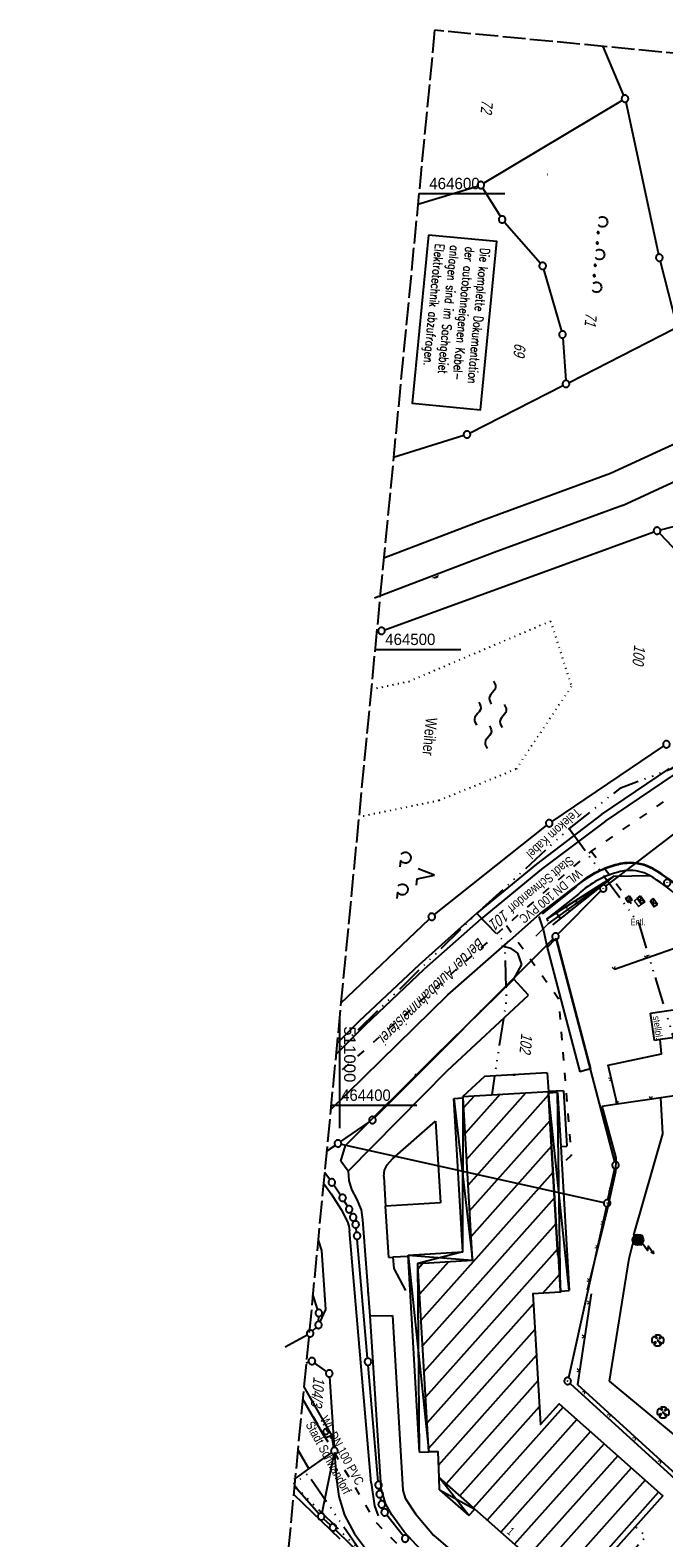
# Model space of a CAD drawing. Extents: x 510932 to 511602, y 463659 to 464636.
# Tile 56 of 81: x 510932 to 511071, y 464305 to 464636. Entities that reach past the tile are written whole.
import ezdxf
from ezdxf.enums import TextEntityAlignment as Align

# ---------------------------------------------------------------- set-up
doc = ezdxf.new("R2010")
doc.units = 0
doc.header["$LTSCALE"] = 10
doc.header["$MEASUREMENT"] = 0
for name, pattern in [('ACAD_ISO03W100', [30, 12, -18]), ('ACAD_ISO14W100', [25.5, 12, -3, 0.5, -3, 0.5, -3, 0.5, -3]), ('AUSGEZOGEN', [0]), ('DASHED', [0.75, 0.5, -0.25]), ('HIDDEN', [0.375, 0.25, -0.125]), ('LT00', [0]), ('LT14', [0.6, 0.5, -0.1]), ('PUNKTX2_STR', [0.6, 0.1, -0.5])]:
    doc.linetypes.add(name, pattern=pattern)
doc.layers.get('0').update_dxf_attribs({"linetype": 'LT00'})
for name, color, linetype in [('--EL_DFK_AB_L', 21, 'LT00'), ('--EL_DFK_AB_P', 7, 'LT00'), ('--WASSER_GRENZE', 180, 'PUNKTX2_STR'), ('--WASSER_NUTZUNG', 180, 'Continuous'), ('AM_ BÄUME', 250, 'Continuous'), ('AM_BOESCH_SCHRAFFUR', 250, 'Continuous'), ('AM_FUNKMAST', 80, 'LT00'), ('AM_KA_PRUF', 182, 'LT00'), ('AM_TEXT_PLANINHALT', 255, 'Continuous'), ('AM_ZAUN', 40, 'Continuous'), ('BAB-KABEL_TEXT_KASTEN', 224, 'Continuous'), ('DFK_AB_L', 21, 'LT00'), ('DFK_AB_P', 7, 'LT00'), ('DFK_BEB_SCHR', 254, 'LT00'), ('DFK_BEBAUUNG', 250, 'LT00'), ('DFK_BES-NAME', 255, 'LT00'), ('DFK_FLUR_NR', 250, 'LT00'), ('DFK_GZPKT', 250, 'LT00'), ('DFK_HAUSNR', 250, 'LT00'), ('DFK_KATASTER', 250, 'LT00'), ('DFK_NUTZUNG', 250, 'LT00'), ('DFK_TOPO-ANL', 252, 'LT00'), ('DFK_VERMPKT', 252, 'LT00'), ('TELEKOM', 210, 'ACAD_ISO14W100'), ('TELEKOM_TEXT', 210, 'Continuous'), ('V104_RASTER', 250, 'LT00'), ('WASSERLTG', 130, 'ACAD_ISO03W100'), ('WASSERLTG_TEXT', 130, 'Continuous')]:
    doc.layers.add(name, color=color, linetype=linetype)
doc.layers.add('-BLATT_104-RAND', color=7, linetype='LT14', plot=False)
doc.layers.add('AM_LINIEN', color=1, linetype='Continuous', lineweight=25)
doc.layers.add('AM_LINIEN_DUENN', color=1, linetype='Continuous', lineweight=9)
doc.styles.add('1', font='ARIAL.TTF', dxfattribs={"width": 0.8, "height": 1.8})
doc.styles.add('ROMANS', font='romans.shx', dxfattribs={"width": 0.8})
doc.styles.get("Standard").update_dxf_attribs({"font": 'ARIAL.TTF'})
doc.styles.add('Versorgungsltg', font='ARIAL.TTF', dxfattribs={"width": 0.8, "height": 2})

# ---------------------------------------------------------------- blocks, each defined once
blk = doc.blocks.new('SYMB0001')
at = {"color": 0, "linetype": 'ByBlock'}
for p, q in [((-0.015712, 0), (0.010166, 0.012015)), ((0, -0.021257), (-0.015712, 0)), ((0.010166, 0.012015), (0, -0.021257))]:
    blk.add_line(p, q, dxfattribs=at)
blk = doc.blocks.new('SYMB7010')
at = {"color": 0, "linetype": 'ByBlock'}
for points in [[(-0.031408, 0.499213), (-0.093728, 0.49134), (-0.15457, 0.475719), (-0.212975, 0.452595), (-0.268021, 0.422333), (-0.31884, 0.385411), (-0.36463, 0.342411), (-0.40467, 0.29401), (-0.438329, 0.240973), (-0.465074, 0.184136), (-0.484486, 0.124395), (-0.496256, 0.062692), (-0.5002, 0)], [(-0.5002, 0), (-0.496256, -0.062692), (-0.484486, -0.124395), (-0.465075, -0.184136), (-0.438329, -0.240973), (-0.404671, -0.29401), (-0.36463, -0.342411), (-0.31884, -0.385411), (-0.268021, -0.422333), (-0.212975, -0.452595), (-0.154571, -0.475719), (-0.093728, -0.49134), (-0.031408, -0.499213), (0.031408, -0.499213)], [(0.5002, 0), (0.496256, 0.062692), (0.484485, 0.124395), (0.465074, 0.184136), (0.438329, 0.240973), (0.40467, 0.29401), (0.36463, 0.342411), (0.31884, 0.385411), (0.268021, 0.422333), (0.212975, 0.452595), (0.15457, 0.475719), (0.093728, 0.49134), (0.031408, 0.499213), (-0.031408, 0.499213)], [(0.031408, -0.499213), (0.093728, -0.491341), (0.15457, -0.475719), (0.212975, -0.452595), (0.268021, -0.422333), (0.31884, -0.385411), (0.36463, -0.342411), (0.404671, -0.294011), (0.438329, -0.240974), (0.465075, -0.184136), (0.484486, -0.124395), (0.496256, -0.062692), (0.500201, 0)]]:
    blk.add_lwpolyline(points, dxfattribs=at)
blk = doc.blocks.new('SYMB7294')
at = {"color": 0, "linetype": 'ByBlock'}
for p, q in [((-0.25, 0), (-0.25, 0.05)), ((0, 0), (0, 0.1)), ((0.25, 0), (0.25, 0.05))]:
    blk.add_line(p, q, dxfattribs=at)
blk = doc.blocks.new('SYMB7292')
at = {"color": 0, "linetype": 'ByBlock'}
for p, q in [((-0.5, 0), (-0.5, 0.2)), ((-0.25, 0), (-0.25, 0.4)), ((0, 0), (0, 0.2)), ((0.25, 0), (0.25, 0.4)), ((0.5, 0), (0.5, 0.2))]:
    blk.add_line(p, q, dxfattribs=at)
blk = doc.blocks.new('SYMB0003')
at = {"color": 0, "linetype": 'ByBlock'}
for p, q in [((-0.015712, 0), (0.010166, 0.012015)), ((0, -0.021257), (-0.015712, 0)), ((0.010166, 0.012015), (0, -0.021257))]:
    blk.add_line(p, q, dxfattribs=at)
for points in [[(-0.031395, 0.499013), (-0.093691, 0.491144), (-0.154509, 0.475528), (-0.21289, 0.452414), (-0.267913, 0.422164), (-0.318712, 0.385257), (-0.364484, 0.342274), (-0.404509, 0.293893), (-0.438154, 0.240877), (-0.464888, 0.184062), (-0.484292, 0.124345), (-0.496058, 0.062667), (-0.5, 0)], [(-0.5, 0), (-0.496058, -0.062667), (-0.484292, -0.124345), (-0.464888, -0.184062), (-0.438154, -0.240877), (-0.404509, -0.293893), (-0.364485, -0.342274), (-0.318712, -0.385257), (-0.267914, -0.422164), (-0.21289, -0.452414), (-0.154509, -0.475529), (-0.093691, -0.491144), (-0.031395, -0.499014), (0.031395, -0.499014)], [(0.5, 0), (0.496057, 0.062667), (0.484292, 0.124345), (0.464888, 0.184062), (0.438153, 0.240877), (0.404509, 0.293893), (0.364484, 0.342274), (0.318712, 0.385257), (0.267913, 0.422164), (0.21289, 0.452414), (0.154509, 0.475528), (0.093691, 0.491144), (0.031395, 0.499013), (-0.031395, 0.499013)], [(0.031395, -0.499014), (0.093691, -0.491144), (0.154509, -0.475529), (0.21289, -0.452414), (0.267914, -0.422164), (0.318712, -0.385257), (0.364485, -0.342274), (0.404509, -0.293893), (0.438154, -0.240877), (0.464889, -0.184062), (0.484292, -0.124345), (0.496058, -0.062667), (0.5, 0)]]:
    blk.add_lwpolyline(points, dxfattribs=at)
blk = doc.blocks.new('ZAUN500', base_point=(511218.882141, 464350.898764))
at = {"layer": 'AM_ZAUN', "lineweight": 0}
for q in [(511218.552141, 464351.470341), (511219.212141, 464351.470341)]:
    blk.add_line((511218.882141, 464350.898764), q, dxfattribs=at)
blk = doc.blocks.new('SYMB1122')
at = {"color": 0, "linetype": 'ByBlock'}
for p, q in [((0.311075, 0.391979), (0.09863, 0.092887)), ((0.09863, 0.092887), (0.418246, 0.260377)), ((-0.475333, -0.172973), (-0.166954, -0.06134)), ((-0.166954, -0.06134), (-0.386962, -0.319059)), ((0.022929, -0.501191), (-0.043246, -0.49913)), ((0.008901, -0.038997), (0.02494, -0.031273)), ((0.377481, -0.336756), (0.093097, -0.145464)), ((0.093097, -0.145464), (0.215406, -0.456826))]:
    blk.add_line(p, q, dxfattribs=at)
for points in [[(-0.508141, 0.010932), (-0.503002, 0.073258), (-0.489922, 0.134413), (-0.469118, 0.19339), (-0.440931, 0.249215), (-0.405825, 0.300971)], [(-0.475728, -0.172816), (-0.494391, -0.113127), (-0.505255, -0.05154), (-0.508141, 0.010932)], [(-0.316293, 0.394214), (-0.150355, 0.155979), (-0.405806, 0.30112)], [(-0.316355, 0.394287), (-0.266036, 0.429988), (-0.211684, 0.459185), (-0.154136, 0.481431), (-0.094277, 0.496382), (-0.033028, 0.50381), (0.028669, 0.503599)], [(-0.02494, 0.031273), (-0.036039, 0.017355), (-0.04, 0)], [(-0.04, 0), (-0.036039, -0.017355), (-0.02494, -0.031273), (-0.008901, -0.038997), (0.008901, -0.038997)], [(0.008901, 0.038997), (-0.008901, 0.038997), (-0.02494, 0.031273)], [(0.04, 0), (0.036039, 0.017355), (0.02494, 0.031273), (0.008901, 0.038997)], [(0.02494, -0.031273), (0.036039, -0.017355), (0.04, 0)], [(0.028669, 0.503599), (0.089866, 0.495753), (0.149621, 0.480392), (0.207015, 0.457753), (0.261166, 0.428184), (0.31124, 0.39214)], [(0.418338, 0.260323), (0.450658, 0.204641), (0.475368, 0.14519), (0.492037, 0.083003), (0.500376, 0.019163), (0.500238, -0.045218), (0.491628, -0.109022), (0.474694, -0.171137), (0.449731, -0.230483), (0.417173, -0.286026), (0.377588, -0.336801)], [(-0.043246, -0.49913), (-0.108608, -0.48859), (-0.172076, -0.469745), (-0.232599, -0.442906), (-0.289176, -0.408519), (-0.340869, -0.367153), (-0.386823, -0.319492)], [(0.215414, -0.456858), (0.153338, -0.479878), (0.088821, -0.494738), (0.022929, -0.501191)]]:
    blk.add_lwpolyline(points, dxfattribs=at)
blk = doc.blocks.new('SYMB7230')
at = {"color": 0, "linetype": 'ByBlock'}
for p, q in [((-0.49, -0.057081), (-0.49, -0.082919)), ((-0.485, -0.087106), (-0.485, -0.052895)), ((-0.48, -0.050836), (-0.48, -0.089164)), ((-0.475, -0.089797), (-0.475, -0.050204)), ((-0.47, -0.050836), (-0.47, -0.089164)), ((-0.465, -0.087106), (-0.465, -0.052895)), ((-0.46, -0.057081), (-0.46, -0.082919)), ((-0.455, -0.070126), (-0.455, -0.069855)), ((-0.26, -0.057081), (-0.26, -0.082919)), ((-0.255, -0.087106), (-0.255, -0.052895)), ((-0.25, -0.050836), (-0.25, -0.089164)), ((-0.245, -0.089797), (-0.245, -0.050204)), ((-0.24, -0.050836), (-0.24, -0.089164)), ((-0.235, -0.087106), (-0.235, -0.052895)), ((-0.23, -0.057081), (-0.23, -0.082919)), ((-0.225, -0.070126), (-0.225, -0.069855)), ((0.23, -0.057081), (0.23, -0.082919)), ((0.235, -0.087105), (0.235, -0.052895)), ((0.24, -0.050836), (0.24, -0.089164)), ((0.245, -0.089796), (0.245, -0.050204)), ((0.25, -0.050836), (0.25, -0.089164)), ((0.255, -0.087105), (0.255, -0.052895)), ((0.26, -0.057081), (0.26, -0.082919)), ((0.265, -0.070126), (0.265, -0.069854)), ((0.46, -0.057081), (0.46, -0.082919)), ((0.465, -0.087105), (0.465, -0.052895)), ((0.47, -0.050836), (0.47, -0.089164)), ((0.475, -0.089796), (0.475, -0.050204)), ((0.48, -0.050836), (0.48, -0.089164)), ((0.485, -0.087105), (0.485, -0.052895)), ((0.49, -0.057081), (0.49, -0.082919)), ((0.495, -0.070126), (0.495, -0.069854)), ((0.829975, -0.002365), (0.825504, -0.031126))]:
    blk.add_line(p, q, dxfattribs=at)
for points in [[(-0.829974, -0.002365), (-0.826745, 0.026562), (-0.816041, 0.053629), (-0.798613, 0.076941), (-0.775681, 0.094866), (-0.74885, 0.106149), (-0.72, 0.11), (-0.691149, 0.106149), (-0.664319, 0.094866), (-0.641387, 0.076941), (-0.623959, 0.053629), (-0.613255, 0.026562), (-0.610025, -0.002365), (-0.614496, -0.031126)], [(-0.109975, -0.002365), (-0.106745, 0.026562), (-0.096041, 0.053629), (-0.078613, 0.076941), (-0.055681, 0.094866), (-0.028851, 0.106149), (0, 0.11)], [(0, 0.11), (0.028851, 0.106149), (0.055681, 0.094866), (0.078613, 0.076941), (0.096041, 0.053629), (0.106745, 0.026562), (0.109975, -0.002365)], [(0.610025, -0.002365), (0.613255, 0.026562), (0.623959, 0.053629), (0.641387, 0.076941), (0.664319, 0.094866), (0.691149, 0.106149), (0.72, 0.11), (0.748851, 0.106149), (0.775681, 0.094866), (0.798613, 0.076941), (0.816041, 0.053629), (0.826745, 0.026562), (0.829975, -0.002365)], [(-0.795233, -0.080249), (-0.813647, -0.057708), (-0.825504, -0.031126), (-0.829974, -0.002365)], [(-0.614496, -0.031126), (-0.626353, -0.057708), (-0.644766, -0.080249)], [(-0.455, -0.07), (-0.456981, -0.061322), (-0.46253, -0.054364), (-0.47055, -0.050502), (-0.47945, -0.050502), (-0.48747, -0.054364), (-0.493019, -0.061322), (-0.495, -0.07), (-0.493019, -0.078678), (-0.48747, -0.085637), (-0.47945, -0.089499), (-0.47055, -0.089499), (-0.46253, -0.085637), (-0.456981, -0.078678), (-0.455, -0.07)], [(-0.225, -0.07), (-0.226981, -0.061322), (-0.23253, -0.054363), (-0.24055, -0.050502), (-0.24945, -0.050502), (-0.25747, -0.054363), (-0.263019, -0.061322), (-0.265, -0.07), (-0.263019, -0.078678), (-0.25747, -0.085637), (-0.24945, -0.089499), (-0.24055, -0.089499), (-0.23253, -0.085637), (-0.226981, -0.078678), (-0.225, -0.07)], [(-0.075234, -0.080249), (-0.093647, -0.057708), (-0.105504, -0.031126), (-0.109975, -0.002365)], [(0.109975, -0.002365), (0.105504, -0.031126), (0.093647, -0.057708), (0.075234, -0.080249)], [(0.265, -0.07), (0.263019, -0.061322), (0.25747, -0.054363), (0.24945, -0.050501), (0.24055, -0.050501), (0.23253, -0.054363), (0.226981, -0.061322), (0.225, -0.07), (0.226981, -0.078678), (0.23253, -0.085637), (0.24055, -0.089499), (0.24945, -0.089499), (0.25747, -0.085637), (0.263019, -0.078678), (0.265, -0.07)], [(0.495, -0.07), (0.493019, -0.061322), (0.48747, -0.054363), (0.47945, -0.050501), (0.47055, -0.050501), (0.46253, -0.054363), (0.456981, -0.061322), (0.455, -0.07), (0.456981, -0.078678), (0.46253, -0.085637), (0.47055, -0.089499), (0.47945, -0.089499), (0.48747, -0.085637), (0.493019, -0.078678), (0.495, -0.07)], [(0.644767, -0.080249), (0.626353, -0.057708), (0.614496, -0.031126), (0.610025, -0.002365)], [(0.825504, -0.031126), (0.813647, -0.057708), (0.795234, -0.080249)]]:
    blk.add_lwpolyline(points, dxfattribs=at)
blk = doc.blocks.new('SYMB7250')
at = {"color": 0, "linetype": 'ByBlock'}
for points in [[(-0.25, 0.28), (-0.208333, 0.308889), (-0.166667, 0.331111), (-0.125, 0.34), (-0.083333, 0.331111), (-0.041667, 0.308889), (0, 0.28)], [(-0.74, 0), (-0.698333, 0.028889), (-0.656667, 0.051111), (-0.615, 0.06), (-0.573333, 0.051111), (-0.531667, 0.028889), (-0.49, 0)], [(-0.49, 0), (-0.448333, -0.028889), (-0.406667, -0.051111), (-0.365, -0.06), (-0.323333, -0.051111), (-0.281667, -0.028889), (-0.24, 0)], [(0, 0.28), (0.041667, 0.251111), (0.083333, 0.228889), (0.125, 0.22), (0.166667, 0.228889), (0.208333, 0.251111), (0.25, 0.28)], [(0.24, 0), (0.281667, 0.028889), (0.323333, 0.051111), (0.365, 0.06), (0.406667, 0.051111), (0.448333, 0.028889), (0.49, 0)], [(0.49, 0), (0.531667, -0.028889), (0.573333, -0.051111), (0.615, -0.06), (0.656667, -0.051111), (0.698333, -0.028889), (0.74, 0)], [(-0.25, -0.28), (-0.208333, -0.251111), (-0.166667, -0.228889), (-0.125, -0.22), (-0.083333, -0.228889), (-0.041667, -0.251111), (0, -0.28)], [(0, -0.28), (0.041667, -0.308889), (0.083333, -0.331111), (0.125, -0.34), (0.166667, -0.331111), (0.208333, -0.308889), (0.25, -0.28)]]:
    blk.add_lwpolyline(points, dxfattribs=at)
blk = doc.blocks.new('SYMB7201')
at = {"color": 0, "linetype": 'ByBlock'}
for p, q in [((0, 0.385), (-0.11, 0.015)), ((-0.255, -0.385), (-0.115, -0.385)), ((0.445, -0.385), (0.585, -0.385))]:
    blk.add_line(p, q, dxfattribs=at)
for points in [[(0.25, 0.015), (0.11, 0.015), (0, 0.385)], [(-0.393816, -0.383308), (-0.416239, -0.362945), (-0.432849, -0.337617), (-0.442589, -0.308936), (-0.444836, -0.27873), (-0.439449, -0.248923), (-0.426769, -0.221415), (-0.407606, -0.197958), (-0.38318, -0.180047), (-0.355047, -0.168823), (-0.325, -0.165), (-0.294953, -0.168823), (-0.26682, -0.180047), (-0.242394, -0.197959), (-0.223231, -0.221415), (-0.210551, -0.248923), (-0.205164, -0.27873), (-0.207411, -0.308936), (-0.21715, -0.337617), (-0.233761, -0.362945), (-0.256184, -0.383308)], [(0.306185, -0.383308), (0.283761, -0.362945), (0.267151, -0.337617), (0.257411, -0.308936), (0.255164, -0.27873), (0.260552, -0.248923), (0.273231, -0.221415), (0.292394, -0.197958), (0.31682, -0.180047), (0.344953, -0.168823), (0.375, -0.165), (0.405047, -0.168823), (0.43318, -0.180047), (0.457606, -0.197959), (0.476769, -0.221415), (0.489449, -0.248923), (0.494836, -0.27873), (0.492589, -0.308936), (0.48285, -0.337617), (0.466239, -0.362945), (0.443816, -0.383308)]]:
    blk.add_lwpolyline(points, dxfattribs=at)

msp = doc.modelspace()

# ---------------------------------------------------------------- hatches: boundary and pattern name
at = {"layer": 'AM_FUNKMAST'}
msp.add_hatch(color=256, dxfattribs=at).paths.add_polyline_path([(511064.24, 464370.52, 1), (511066.6, 464370.52, 1)])

# ---------------------------------------------------------------- linework, layer by layer
at = {"layer": '--EL_DFK_AB_L'}
for p, q in [((511058.4, 464448.09), (511079.88, 464464.59)), ((511047.87, 464437.59), (511057.28, 464447.1)), ((511060.32, 464387.6), (511047.53, 464436.33)), ((511058.82, 464379.28), (511060.35, 464386.15)), ((511058.5, 464377.82), (511050.16, 464340.27)), ((511050.55, 464339.03), (511076.82, 464315.09))]:
    msp.add_line(p, q, dxfattribs=at)
at = {"layer": '--WASSER_GRENZE', "ltscale": 0.2}
for p, q in [((511015.16, 464493.03), (511046.27, 464506.27)), ((511046.27, 464506.27), (511050.81, 464491.91)), ((511006.92, 464491.29), (511015.16, 464493.03)), ((511050.81, 464491.91), (511038.67, 464473.76)), ((511038.67, 464473.76), (511021.84, 464466.88)), ((511021.84, 464466.88), (511004.22, 464463.25))]:
    msp.add_line(p, q, dxfattribs=at)
at = {"layer": '-BLATT_104-RAND'}
msp.add_lwpolyline([(511020.85, 464635.89), (510932.18, 463715.15), (511513.49, 463659.17), (511602.16, 464579.91), (511020.85, 464635.89)], dxfattribs=at)
at = {"layer": 'AM_BOESCH_SCHRAFFUR'}
for p, q in [((511058.11, 464448.93), (511058.15, 464448.87)), ((511058.26, 464448.72), (511058.23, 464448.76)), ((511053.88, 464446.25), (511054.01, 464446.07)), ((511054.34, 464445.61), (511054.24, 464445.75)), ((511055.99, 464447.59), (511056.17, 464447.35)), ((511056.3, 464447.16), (511056.17, 464447.35)), ((511047.53, 464442.23), (511048.06, 464441.5)), ((511049.64, 464443.57), (511049.87, 464443.27)), ((511050.41, 464442.51), (511050.25, 464442.73)), ((511051.76, 464444.91), (511052.11, 464444.42)), ((511052.38, 464444.06), (511052.11, 464444.42)), ((511045.41, 464440.89), (511045.72, 464440.47)), ((511048.45, 464440.95), (511048.06, 464441.5))]:
    msp.add_line(p, q, dxfattribs=at)
at = {"layer": 'AM_FUNKMAST', "elevation": 374.69, "flags": 128}
msp.add_lwpolyline([(511068.83, 464367.5), (511067.65, 464369.11), (511067.51, 464368.14), (511066.32, 464369.75)], dxfattribs=at)
at = {"layer": 'AM_FUNKMAST', "elevation": 374.69}
msp.add_lwpolyline([(511068.7, 464368.16), (511068.83, 464367.5), (511068.21, 464367.82)], dxfattribs=at)
at = {"layer": 'AM_FUNKMAST'}
msp.add_circle((511065.42, 464370.52, 374.69), 1.18, dxfattribs=at)
at = {"layer": 'AM_LINIEN'}
for p, q in [((511060.23, 464450.27), (511045.37, 464440.87)), ((511045.73, 464439.82), (511060.23, 464450.27)), ((511046.73, 464439.59), (511060.23, 464450.27)), ((511060.23, 464450.27), (511067.92, 464450.46)), ((511044.43, 464442.17), (511051.25, 464447.63)), ((511062.67, 464445.38), (511063.54, 464445.97)), ((511063.27, 464444.5), (511062.67, 464445.38)), ((511063.54, 464445.97), (511064.14, 464445.09)), ((511065.22, 464445.39), (511065.97, 464445.95)), ((511066.16, 464444.12), (511065.22, 464445.39)), ((511065.97, 464445.95), (511066.91, 464444.68)), ((511068.78, 464445.37), (511068.07, 464444.86)), ((511069.71, 464444.06), (511068.78, 464445.37)), ((511064.14, 464445.09), (511063.27, 464444.5)), ((511066.91, 464444.68), (511066.16, 464444.12)), ((511068.07, 464444.86), (511069, 464443.55)), ((511069, 464443.55), (511069.71, 464444.06)), ((511074.45, 464434.76), (511060.26, 464429.84)), ((511068.19, 464420.24), (511073.16, 464420.96)), ((511069.06, 464414.25), (511068.19, 464420.24)), ((511070.3, 464414.43), (511069.06, 464414.25)), ((511074.03, 464414.97), (511070.3, 464414.43)), ((511070.87, 464393.77), (511070.43, 464401.72)), ((511064.48, 464371.6), (511070.87, 464393.77)), ((511063.47, 464366.43), (511064.29, 464369.6)), ((511064.48, 464371.6), (511064.29, 464369.6)), ((511064.29, 464369.6), (511066.28, 464369.41)), ((511066.47, 464371.42), (511064.48, 464371.6)), ((511066.28, 464369.41), (511066.47, 464371.42)), ((511059.21, 464339.51), (511063.47, 464366.43)), ((511074.04, 464327.23), (511059.21, 464339.51))]:
    msp.add_line(p, q, dxfattribs=at)
msp.add_lwpolyline([(511082.85, 464434.56), (511079.08, 464439.93, 0.120778), (511067.92, 464450.46, 0.14648), (511063.16, 464451.55, 0.042037), (511061.54, 464451.3, 0.131504), (511052.37, 464446.34), (511045.37, 464440.87)], format="xyb", dxfattribs=at)
for points in [[(511060.88, 464400.34), (511058.91, 464408.84), (511070.56, 464411.32), (511070.3, 464414.43)], [(511057.47, 464399.85), (511060.88, 464400.34), (511070.43, 464401.72), (511081.78, 464403.41)], [(511057.47, 464399.85), (511060.6, 464388.48), (511060.52, 464385.42), (511058.62, 464376.87), (511057.14, 464370.91), (511054.32, 464359.5)], [(511055.16, 464358.64), (511052.15, 464338.8), (511075.39, 464317.55)]]:
    msp.add_lwpolyline(points, dxfattribs=at)
for centre, radius, start, end in [((511066.21, 464431.69), 21.86, 103.4174, 133.1963), ((511063.81, 464441.79), 11.48, 93.7889, 103.4174), ((511063.72, 464443.06), 10.21, 60.4551, 93.7889), ((511052.02, 464422.41), 33.94, 32.9615, 60.4551)]:
    msp.add_arc(centre, radius, start, end, dxfattribs=at)
at = {"layer": 'AM_LINIEN_DUENN', "linetype": 'HIDDEN'}
for p, q in [((511064.14, 464445.09), (511062.67, 464445.38)), ((511063.54, 464445.97), (511063.27, 464444.5)), ((511066.91, 464444.68), (511065.22, 464445.39)), ((511066.16, 464444.12), (511065.97, 464445.95)), ((511069, 464443.55), (511068.78, 464445.37)), ((511068.07, 464444.86), (511069.71, 464444.06))]:
    msp.add_line(p, q, dxfattribs=at)
at = {"layer": 'AM_LINIEN_DUENN'}
for p, q in [((511064.58, 464444.92), (511065.22, 464445.39)), ((511064.58, 464444.92), (511065.53, 464443.65)), ((511065.53, 464443.65), (511066.16, 464444.12))]:
    msp.add_line(p, q, dxfattribs=at)
at = {"layer": 'AM_LINIEN_DUENN', "linetype": 'DASHED'}
msp.add_line((511045.73, 464439.82), (511043.02, 464437.12), dxfattribs=at)
at = {"layer": 'AM_LINIEN_DUENN'}
msp.add_lwpolyline([(511044.53, 464442.06), (511051.35, 464447.51, -0.130741), (511061.18, 464452.81, -0.042037), (511063.06, 464453.09, -0.14648), (511068.68, 464451.81, -0.120562), (511080.37, 464440.79), (511085.05, 464434.11, -0.041513), (511090.08, 464425.49, -0.023817), (511090.41, 464424.71, -0.022122), (511093.17, 464415.94, -0.005064), (511094.76, 464405.26)], format="xyb", dxfattribs=at)
at = {"layer": 'BAB-KABEL_TEXT_KASTEN', "linetype": 'AUSGEZOGEN'}
msp.add_lwpolyline([(511019.48, 464590.95), (511015.92, 464554.06), (511030.91, 464552.62), (511034.47, 464589.51)], close=True, dxfattribs=at)
at = {"layer": 'DFK_AB_L'}
for p, q in [((511058.4, 464448.09), (511079.88, 464464.59)), ((511047.87, 464437.59), (511057.28, 464447.1)), ((511060.32, 464387.6), (511047.53, 464436.33)), ((511058.82, 464379.28), (511060.35, 464386.15)), ((511058.5, 464377.82), (511050.16, 464340.27)), ((511050.55, 464339.03), (511076.82, 464315.09))]:
    msp.add_line(p, q, dxfattribs=at)
at = {"layer": 'DFK_BEB_SCHR'}
for p, q in [((511035.22, 464402.44), (511027.53, 464393.81)), ((511027.86, 464388.16), (511040.87, 464402.77)), ((511045.83, 464402.32), (511028.19, 464382.52)), ((511027.2, 464399.45), (511029.57, 464402.12)), ((511028.52, 464376.88), (511046.16, 464396.68)), ((511046.49, 464391.04), (511028.85, 464371.23)), ((511017.88, 464352.91), (511046.82, 464385.39)), ((511047.15, 464379.75), (511018.21, 464347.27)), ((511018.54, 464341.63), (511047.48, 464374.1)), ((511047.8, 464368.46), (511018.87, 464335.99)), ((511017.22, 464364.2), (511018.27, 464365.38)), ((511023.92, 464365.71), (511017.55, 464358.56)), ((511044.55, 464358.79), (511048.22, 464362.91)), ((511019.2, 464330.34), (511042.49, 464356.48)), ((511042.83, 464350.85), (511019.53, 464324.7)), ((511021.75, 464321.18), (511043.16, 464345.21)), ((511043.5, 464339.58), (511023.4, 464317.02)), ((511026.4, 464314.37), (511043.84, 464333.94)), ((511049.04, 464333.77), (511029.38, 464311.71)), ((511032.37, 464309.05), (511052.03, 464331.11)), ((511055.02, 464328.45), (511035.36, 464306.4)), ((511038.36, 464303.74), (511058.01, 464325.79)), ((511060.99, 464323.13), (511041.35, 464301.08)), ((511043.01, 464296.94), (511063.98, 464320.47)), ((511066.97, 464317.81), (511047.33, 464295.77)), ((511050.32, 464293.11), (511069.96, 464315.16))]:
    msp.add_line(p, q, dxfattribs=at)
at = {"layer": 'DFK_BEBAUUNG'}
for p, q in [((511049.12, 464403.21), (511045.79, 464403.05)), ((511045.81, 464402.69), (511045.79, 464403.05)), ((511047.81, 464402.82), (511045.81, 464402.69)), ((511050.33, 464359.38), (511045.81, 464402.69)), ((511046.5, 464390.84), (511045.81, 464402.69)), ((511048.42, 464359.27), (511047.81, 464402.82)), ((511047.81, 464402.82), (511048.5, 464390.98)), ((511049.12, 464403.21), (511049.84, 464391.07)), ((511025.08, 464401.5), (511027.07, 464401.63)), ((511025.08, 464401.5), (511029.15, 464366.02)), ((511027.02, 464367.88), (511025.08, 464401.5)), ((511027.02, 464367.88), (511027.07, 464401.63)), ((511047.88, 464367.16), (511046.5, 464390.84)), ((511048.5, 464390.98), (511049.84, 464391.07)), ((511048.5, 464390.98), (511050.33, 464359.38)), ((511015.06, 464367.13), (511027.02, 464367.88)), ((511015.06, 464367.13), (511019.57, 464324)), ((511015.06, 464367.13), (511029.15, 464366.02)), ((511017.51, 464323.93), (511015.06, 464367.13)), ((511027.02, 464367.88), (511017.17, 464365.31)), ((511047.98, 464367.18), (511047.88, 464367.16)), ((511048.42, 464359.27), (511047.98, 464367.18)), ((511017.51, 464323.93), (511017.17, 464365.31)), ((511048.42, 464359.27), (511050.33, 464359.38)), ((511017.51, 464323.93), (511019.57, 464324)), ((511028.31, 464310.01), (511021.85, 464318.4)), ((511021.9, 464315.66), (511021.85, 464318.4)), ((511021.9, 464315.66), (511029.66, 464311.46)), ((511021.9, 464315.66), (511028.31, 464310.01)), ((511028.31, 464310.01), (511029.66, 464311.46))]:
    msp.add_line(p, q, dxfattribs=at)
for points in [[(511027.05, 464401.97), (511045.79, 464403.05), (511045.81, 464402.69), (511046.5, 464390.84), (511047.88, 464367.16), (511047.98, 464367.18), (511048.42, 464359.27), (511048.43, 464359.05), (511042.36, 464358.65), (511044.07, 464330.03), (511048.16, 464334.56), (511070.84, 464314.37), (511051.21, 464292.32)], [(511042.32, 464300.22), (511029.66, 464311.46), (511028.51, 464312.5), (511021.85, 464318.4), (511021.64, 464324.03), (511019.57, 464324), (511017.17, 464365.06), (511017.17, 464365.31), (511029.15, 464366.02), (511027.07, 464401.63), (511027.05, 464401.97)]]:
    msp.add_lwpolyline(points, dxfattribs=at)
at = {"layer": 'DFK_KATASTER'}
for p, q in [((511057.75, 464632.34), (511062.28, 464621.56)), ((511061.93, 464620.48), (511031.61, 464602.3)), ((511062.73, 464620.14), (511069.95, 464586.71)), ((511017.17, 464597.69), (511030.25, 464601.69)), ((511031.37, 464601.27), (511035.25, 464595.01)), ((511036.13, 464593.8), (511044.04, 464584.74)), ((511070.29, 464585.25), (511073.76, 464571.45)), ((511044.74, 464583.45), (511048.66, 464569.85)), ((511048.92, 464568.38), (511049.59, 464559.04)), ((511050.31, 464558.63), (511073.27, 464570.38)), ((511028.61, 464547.53), (511048.97, 464557.95)), ((511027.22, 464546.97), (511011.82, 464542.17)), ((511070.34, 464526.27), (511099.68, 464533.92)), ((511009.92, 464504.36), (511068.91, 464525.82)), ((511070.13, 464525.54), (511081.12, 464513.98)), ((511008.13, 464503.83), (511008.48, 464503.92)), ((511046.59, 464462.32), (511071.05, 464478.81)), ((511020.8, 464441.86), (511045.38, 464461.43)), ((511000.29, 464422.4), (511019.67, 464440.87)), ((511007.75, 464397.33), (511046.81, 464436.53)), ((511000.27, 464392.08), (511006.6, 464396.38)), ((510997.17, 464389.97), (510999.03, 464391.24)), ((511000.38, 464391.5), (511057.93, 464378.71)), ((510997.86, 464383.73), (510996.71, 464385.28)), ((511000.24, 464380.33), (510998.74, 464382.51)), ((511001.73, 464377.87), (511001.05, 464379.06)), ((511002.66, 464376.12), (511002.44, 464376.55)), ((511003.28, 464374.6), (511003.24, 464374.74)), ((511003.75, 464372.14), (511003.62, 464373.15)), ((511006.16, 464344.52), (511003.9, 464370.65)), ((510995.23, 464355.18), (510994.14, 464358.49)), ((510995.41, 464352.59), (510995.44, 464353.72)), ((510988.05, 464347.04), (510992.89, 464349.64)), ((510994.08, 464350.52), (510994.86, 464351.31)), ((510993.24, 464343.66), (510992.69, 464343.46)), ((510997.14, 464341.64), (510994.56, 464343.47)), ((511008.49, 464317.48), (511006.28, 464343.02)), ((510997.8, 464340.45), (510998.82, 464324.96)), ((510998.72, 464323.47), (510996.12, 464310.56)), ((510995.47, 464310.39), (510990.09, 464316.47)), ((511008.71, 464315.45), (511008.64, 464315.99)), ((511009.1, 464313.22), (511008.95, 464313.97)), ((511009.64, 464311.43), (511009.51, 464311.78)), ((511013.93, 464305.56), (511010.36, 464310.14)), ((510998.01, 464307.94), (510996.52, 464309.32)), ((510999.1, 464306.91), (511023.14, 464283.52))]:
    msp.add_line(p, q, dxfattribs=at)
at = {"layer": 'DFK_TOPO-ANL'}
for p, q in [((511083.43, 464549.76), (511059.43, 464538.65)), ((511062.02, 464531.61), (511086.58, 464542.96)), ((511059.43, 464538.65), (511031.32, 464528.31)), ((511062.02, 464531.61), (511033.91, 464521.27)), ((511031.32, 464528.31), (511009.69, 464520.05)), ((511033.91, 464521.27), (511007.7, 464511.25)), ((511057.4, 464463.81), (511072.34, 464473.91)), ((511058.32, 464462.38), (511073.18, 464472.48)), ((511057.4, 464463.81), (511043.21, 464452.94)), ((511058.32, 464462.38), (511044.3, 464451.8)), ((511043.21, 464452.94), (511030.09, 464442.18)), ((511044.3, 464451.8), (511031.03, 464440.92)), ((511043.88, 464442.04), (511051.98, 464448.18)), ((511030.09, 464442.18), (511017.42, 464430.83)), ((511037.37, 464436.28), (511043.88, 464442.04)), ((511031.03, 464440.92), (511018.57, 464429.86)), ((511043.66, 464441.47), (511044.72, 464438.39)), ((511023.74, 464424.29), (511037.37, 464436.28)), ((511044.72, 464438.39), (511045.55, 464434.63)), ((511045.55, 464434.63), (511047.49, 464436.7)), ((511047.49, 464436.7), (511054.99, 464408.04)), ((511037.65, 464434.46), (511035.55, 464434.91)), ((511039.06, 464433.4), (511037.65, 464434.46)), ((511039.93, 464430.93), (511039.06, 464433.4)), ((511045.55, 464434.63), (511052.67, 464407.36)), ((511017.42, 464430.83), (511004.32, 464418.46)), ((511005.66, 464417.65), (511018.57, 464429.86)), ((511038.23, 464427.69), (511039.93, 464430.93)), ((511020.82, 464410.64), (511038.23, 464427.69)), ((511041.46, 464424.2), (511038.23, 464427.69)), ((510998.04, 464399), (511023.74, 464424.29)), ((511023.68, 464407.63), (511041.46, 464424.2)), ((510999.21, 464411.17), (511005.66, 464417.65)), ((511004.32, 464418.46), (510999.44, 464413.56)), ((511001.3, 464391.19), (511020.82, 464410.64)), ((511001.92, 464385.59), (511023.68, 464407.63)), ((511031.76, 464406.32), (511027.05, 464401.97)), ((511045.54, 464407.17), (511031.76, 464406.32)), ((511045.54, 464407.17), (511045.79, 464403.05)), ((511054.99, 464408.04), (511052.67, 464407.36)), ((511011.61, 464388.28), (511021.06, 464396.57)), ((511021.06, 464396.57), (511022.16, 464378.63)), ((511000.26, 464387.79), (511001.3, 464391.19)), ((511001.92, 464385.59), (511000.26, 464387.79)), ((511009.72, 464384.4), (511009.85, 464385.78)), ((511009.85, 464385.78), (511010.44, 464386.97)), ((511010.44, 464386.97), (511011.61, 464388.28)), ((510996.49, 464382.92), (510998.17, 464380.64)), ((511001.92, 464385.59), (511002.07, 464383.51)), ((511002.07, 464383.51), (511002.59, 464381.58)), ((511009.72, 464384.4), (511010.11, 464377.92)), ((510998.17, 464380.64), (511000.35, 464377.18)), ((511002.59, 464381.58), (511003.72, 464379.53)), ((511003.72, 464379.53), (511004.72, 464377.12)), ((511000.35, 464377.18), (511001.74, 464374.45)), ((511004.72, 464377.12), (511005.04, 464374.89)), ((511022.16, 464378.63), (511010.11, 464377.92)), ((511010.79, 464366.65), (511010.11, 464377.92)), ((511001.74, 464374.45), (511002.04, 464373.49)), ((511002.04, 464373.49), (511002.18, 464372.51)), ((511006.9, 464317.22), (511002.18, 464372.51)), ((511005.04, 464374.89), (511006.63, 464353.87)), ((510995.29, 464370.41), (510996.08, 464368.16)), ((510996.08, 464368.16), (510996.91, 464355.24)), ((511010.79, 464366.65), (511011.7, 464366.68)), ((511015.08, 464366.86), (511011.7, 464366.68)), ((511011.7, 464366.68), (511011.89, 464364.23)), ((511011.89, 464364.23), (511014.48, 464359.43)), ((510996.91, 464355.24), (510995.7, 464352.52)), ((511006.63, 464353.87), (511011.63, 464353.95)), ((511006.63, 464353.87), (511009.04, 464316.18)), ((511011.63, 464353.95), (511013.84, 464315.57)), ((510992.19, 464338.27), (510998.34, 464327.55)), ((510996.82, 464327.08), (510991.93, 464335.58)), ((510998.34, 464327.55), (510996.82, 464327.08)), ((510998.75, 464324.95), (510998.34, 464327.55)), ((510990.85, 464324.43), (510993.26, 464320.25)), ((510993.26, 464320.25), (510998.26, 464323.78)), ((510998.93, 464323.46), (510999.33, 464317.93)), ((510990.05, 464317.96), (510993.26, 464320.25)), ((510999.33, 464317.93), (510999.88, 464314.2)), ((511006.9, 464317.22), (511007.67, 464312.14)), ((511010.11, 464312.7), (511009.04, 464316.18)), ((510989.92, 464314.7), (511000.09, 464304.93)), ((510999.88, 464314.2), (511001.08, 464310.13)), ((511013.84, 464315.57), (511014.42, 464313.85)), ((511014.42, 464313.85), (511016.67, 464310.37)), ((511001.08, 464310.13), (511003.29, 464306)), ((511007.67, 464312.14), (511008.5, 464309.93)), ((511011.5, 464310.21), (511010.11, 464312.7)), ((511014.2, 464306.46), (511011.5, 464310.21)), ((511016.67, 464310.37), (511020.6, 464305.72)), ((511017.8, 464302.53), (511014.2, 464306.46)), ((511003.29, 464306), (511005.91, 464302.47)), ((511020.6, 464305.72), (511042.28, 464287.09))]:
    msp.add_line(p, q, dxfattribs=at)
at = {"layer": 'TELEKOM', "ltscale": 0.05, "flags": 128}
for points in [[(511215.71, 464479.18), (511199.73, 464478.06), (511196.85, 464477.55), (511180.94, 464494.46), (511172.99, 464503.59), (511160.12, 464518.81), (511165.03, 464522.03), (511158.77, 464532.18), (511125.52, 464511.38), (511108.09, 464500.38), (511102.24, 464496.64), (511090.26, 464485.42), (511072.49, 464473.69), (511061.42, 464469.51), (511050.31, 464460.74), (511030.15, 464442.12), (511030.09, 464442.07), (510999.28, 464411.9)], [(511050.31, 464460.74), (511065.62, 464439.92), (511082.35, 464384.43)], [(511030.09, 464442.07), (511036.2, 464435.8), (511036.53, 464422.93), (511033.89, 464405.94), (511033.39, 464402.34)], [(511004.36, 464302.5), (510992.95, 464319.16), (510989.8, 464316.93)], [(511549.61, 464034.25), (511540.21, 464035.66), (511536.81, 464036.44), (511508.22, 464040.79), (511481.53, 464047.76), (511460.22, 464064.13), (511456.36, 464064.13), (511447.67, 464064.85), (511409.59, 464072.32), (511406.66, 464069.39), (511402.39, 464065.92), (511397.19, 464062.73), (511392.26, 464061.26), (511387.73, 464061.93), (511375.19, 464064.72), (511362.39, 464067.39), (511343.8, 464073.01), (511326.07, 464078.88), (511308.34, 464086.47), (511289.27, 464094.6), (511272.7, 464101.84), (511261.37, 464111.7), (511256.17, 464115.3), (511229.59, 464132.8), (511221.32, 464138.13), (511201.59, 464150.65), (511180.49, 464164.08), (511162.89, 464176.07), (511152.49, 464183.79), (511143.42, 464190.45), (511126.94, 464204.53), (511112.19, 464215.68), (511095.65, 464229.18), (511075.8, 464245.22), (511058.75, 464258.33), (511036.14, 464275.29), (511026.82, 464281.33), (511023.41, 464284.21), (511016.98, 464290.11), (511009.61, 464297.52), (511004.36, 464302.5), (510990.1, 464316.62)], [(511036.14, 464275.29), (511040.47, 464282.51), (511043.75, 464280.8), (511044.93, 464280.67), (511045.98, 464281.33), (511053.87, 464290.54), (511060.57, 464298.01), (511067.13, 464305.49), (511064.79, 464307.57)]]:
    msp.add_lwpolyline(points, dxfattribs=at)
at = {"layer": 'V104_RASTER'}
for p, q in [((511036.23, 464600), (511017.39, 464600)), ((511007.76, 464500), (511026.6, 464500)), ((511000, 464419.4), (511000, 464395)), ((511016.97, 464400), (510998.13, 464400))]:
    msp.add_line(p, q, dxfattribs=at)
at = {"layer": 'WASSERLTG', "ltscale": 0.015, "flags": 128}
for points in [[(511311.1, 464607.94), (511310.93, 464596.33), (511307.62, 464595.82), (511301.24, 464595.07), (511291.78, 464593.59), (511280.74, 464591.92), (511271.55, 464589.6), (511263.08, 464587.35), (511252.68, 464583.73), (511238.12, 464577.89), (511215.09, 464565.45), (511177.4, 464539.36), (511157.15, 464525.32), (511105.81, 464490.25), (511070.25, 464466.11), (511055.17, 464455.8), (511036.58, 464439.48), (510998.73, 464406.21)], [(511055.17, 464455.8), (511063.96, 464444.33)], [(511036.58, 464439.48), (511047.95, 464423.51), (511050.81, 464389.05), (511047.7, 464386.06)], [(510991.92, 464335.52), (511007.82, 464308.69), (511019.94, 464296.43), (511029.78, 464287.68), (511042.62, 464278.22), (511067.42, 464265.41), (511075.24, 464261.35), (511087.84, 464252.84), (511104.46, 464237.31), (511127.12, 464214.7), (511137.04, 464205.44), (511147.58, 464196.17), (511155.8, 464189.17), (511173.22, 464176.48), (511189.21, 464166.07), (511210.02, 464152.79), (511219.79, 464146.43)]]:
    msp.add_lwpolyline(points, dxfattribs=at)

# ---------------------------------------------------------------- block references
at = {"layer": '--EL_DFK_AB_P', "xscale": 1.500000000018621, "yscale": 1.5, "zscale": 1.5, "rotation": 264.7377099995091}
for p in [(511057.81, 464447.63), (511047.34, 464437.06), (511060.51, 464386.88), (511058.66, 464378.55), (511050, 464339.54)]:
    msp.add_blockref('SYMB0003', p, dxfattribs=at)
at = {"layer": '--WASSER_NUTZUNG', "xscale": 9.99999999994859, "yscale": 10.00000000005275, "zscale": 10, "rotation": 264.7376999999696}
msp.add_blockref('SYMB7250', (511033.06, 464485.69), dxfattribs=at)
at = {"layer": 'AM_ BÄUME', "xscale": 2.499999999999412, "yscale": 2.5, "zscale": 2.5, "rotation": 272.6154099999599}
for p in [(511069.76, 464348.42), (511070.94, 464332.63)]:
    msp.add_blockref('SYMB1122', p, dxfattribs=at)
at = {"layer": 'AM_KA_PRUF', "xscale": 1.499999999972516, "yscale": 1.5, "zscale": 1.5, "rotation": 272.266200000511}
msp.add_blockref('SYMB0003', (511071.82, 464448.85), dxfattribs=at)
at = {"layer": 'AM_ZAUN'}
for p, rotation in [((511067.35, 464432.3), 19.085036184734), ((511060.27, 464429.85), 19.085036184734), ((511059.61, 464405.84), 105.3735581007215), ((511060.92, 464400.35), 8.18209825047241), ((511068.35, 464401.42), 8.18209825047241), ((511058.54, 464395.99), 105.3735581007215), ((511060.53, 464388.75), 105.3735581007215), ((511059.62, 464381.36), 77.45700050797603), ((511057.92, 464374.06), 76.01802030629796), ((511056.63, 464368.84), 76.11511958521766), ((511054.83, 464361.56), 76.11511958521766), ((511054.86, 464356.62), 81.35046590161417), ((511053.73, 464349.21), 81.35046590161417), ((511052.6, 464341.79), 81.35046590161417), ((511053.8, 464337.29), 137.5696925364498), ((511059.33, 464332.23), 137.5696925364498), ((511064.87, 464327.17), 137.5696925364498), ((511070.41, 464322.11), 137.5696925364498)]:
    msp.add_blockref('ZAUN500', p, dxfattribs=dict(at, rotation=rotation))
at = {"layer": 'DFK_AB_P', "xscale": 1.500000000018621, "yscale": 1.5, "zscale": 1.5, "rotation": 264.7377099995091}
for p in [(511057.81, 464447.63), (511047.34, 464437.06), (511060.51, 464386.88), (511058.66, 464378.55), (511050, 464339.54)]:
    msp.add_blockref('SYMB0003', p, dxfattribs=at)
at = {"layer": 'DFK_BEBAUUNG', "rotation": 301.6068999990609}
msp.add_blockref('SYMB0001', (511045.57, 464604.22), dxfattribs=at)
at = {"layer": 'DFK_GZPKT', "xscale": 1.500000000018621, "yscale": 1.5, "zscale": 1.5, "rotation": 264.7377099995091}
for p in [(511062.57, 464620.87), (511030.97, 464601.91), (511035.64, 464594.37), (511044.53, 464584.17), (511070.11, 464585.98), (511048.87, 464569.13), (511049.64, 464558.29), (511027.94, 464547.19), (511069.61, 464526.08), (511009.21, 464504.1), (511071.67, 464479.23), (511045.97, 464461.9), (511020.21, 464441.39), (511007.22, 464396.8), (510999.65, 464391.66), (510998.31, 464383.13), (511000.67, 464379.71), (511002.11, 464377.22), (511002.99, 464375.45), (511003.53, 464373.89), (511003.84, 464371.4), (510995.39, 464351.84), (510995.46, 464354.47), (510993.55, 464349.99), (510993.95, 464343.91), (511006.22, 464343.77), (510997.75, 464341.2), (510998.87, 464324.21), (511008.55, 464316.73), (511008.8, 464314.71), (511009.25, 464312.48), (510995.97, 464309.83), (511009.9, 464310.73), (510998.56, 464307.43), (511014.39, 464304.97)]:
    msp.add_blockref('SYMB7010', p, dxfattribs=at)
at = {"layer": 'DFK_NUTZUNG', "xscale": 10.00000000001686, "yscale": 10, "zscale": 10, "rotation": 264.7377100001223}
for name, p in [('SYMB7230', (511056.96, 464586.68)), ('SYMB7201', (511016.96, 464450.85))]:
    msp.add_blockref(name, p, dxfattribs=at)
at = {"layer": 'DFK_TOPO-ANL'}
for name, p, rotation in [('SYMB7292', (511021.02, 464516.06), 200.9086300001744), ('SYMB7294', (511030.99, 464420.75), 44.99973999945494), ('SYMB7294', (511016.63, 464406.71), 44.91289000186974), ('SYMB7294', (511038.18, 464406.6), 181.9607499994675), ('SYMB7294', (511005.49, 464368.44), 94.57775999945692), ('SYMB7294', (511006.19, 464358.99), 94.36160000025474)]:
    msp.add_blockref(name, p, dxfattribs=dict(at, rotation=rotation))
at = {"layer": 'DFK_VERMPKT', "xscale": 1.200000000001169, "yscale": 1.200000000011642, "zscale": 1.2, "rotation": 264.7377100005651}
msp.add_blockref('SYMB7010', (510997.02, 464328.44), dxfattribs=at)

# ---------------------------------------------------------------- texts
at = {"layer": 'AM_TEXT_PLANINHALT', "style": '1', "width": 0.742184}
msp.add_text('Entl.', height=1.5, dxfattribs=at).set_placement((511063.82, 464439.49))
at = {"layer": 'AM_TEXT_PLANINHALT', "style": '1', "width": 0.87}
msp.add_text('stellpl.', height=1.5, rotation=278.3, dxfattribs=at).set_placement((511068.66, 464419.52))
at = {"layer": 'BAB-KABEL_TEXT_KASTEN', "insert": (511032.93, 464587.92), "char_height": 2, "width": 33.7438, "attachment_point": 1, "rotation": 264.4992, "style": 'ROMANS'}
msp.add_mtext('{\\W0.75;Die komplette Dokumentation der autobahneigenen Kabel-\\Panlagen sind im Sachgebiet Elektrotechnik abzufragen.}', dxfattribs=at)
at = {"layer": 'DFK_BES-NAME', "width": 0.75}
msp.add_text('Weiher', height=2.5, rotation=264.4992, dxfattribs=at).set_placement((511018.95, 464485.15))
at = {"layer": 'DFK_BES-NAME', "oblique": 13.754, "width": 0.75}
msp.add_text('Bei der Autobahnmeisterei', height=2.5, rotation=224.6424, dxfattribs=at).set_placement((511030.51, 464436.96))
at = {"layer": 'DFK_FLUR_NR', "oblique": 13.754, "width": 0.75}
for s, rotation, p in [('72', 264.4992, (511031.21, 464620.72)), ('71', 264.4992, (511053.99, 464574.02)), ('69', 264.4992, (511038.38, 464567.31)), ('100', 264.4992, (511064.62, 464501.16)), ('101', 219.6858, (511036.01, 464443.13)), ('102', 264.4992, (511039.86, 464415.95)), ('104/3', 264.4992, (510994.31, 464340.58))]:
    msp.add_text(s, height=2.5, rotation=rotation, dxfattribs=at).set_placement(p)
at = {"layer": 'DFK_HAUSNR', "width": 0.75}
msp.add_text('1', height=1.8, rotation=-41.6118, dxfattribs=at).set_placement((511036.54, 464306.28))
at = {"layer": 'TELEKOM_TEXT', "style": 'Versorgungsltg', "width": 0.8}
msp.add_text('Telekom Kabel', height=2, rotation=222.1837, dxfattribs=at).set_placement((511046.32, 464460.44), align=Align.CENTER)
at = {"layer": 'V104_RASTER'}
for s, rotation, width, p in [(' 464600', 0.0014, 0.951, (511018.73, 464601)), (' 464500', 0.0014, 0.944, (511009.1, 464501)), (' 511000', -89.9986, 1.058, (511001, 464418.4)), (' 464400', 0.0014, 0.931, (510999.47, 464401))]:
    msp.add_text(s, height=2.5, rotation=rotation, dxfattribs=dict(at, width=width)).set_placement(p)
at = {"layer": 'WASSERLTG_TEXT', "char_height": 2, "style": 'Versorgungsltg'}
for insert, attachment_point, rotation in [((511045.22, 464447.17), 5, 219.3249), ((510996.71, 464322.23), 8, 298.7023)]:
    msp.add_mtext('WL DN 100 PVC\\PStadt Schwandorf', dxfattribs=dict(at, insert=insert, attachment_point=attachment_point, rotation=rotation))

doc.saveas('drawing.dxf')
